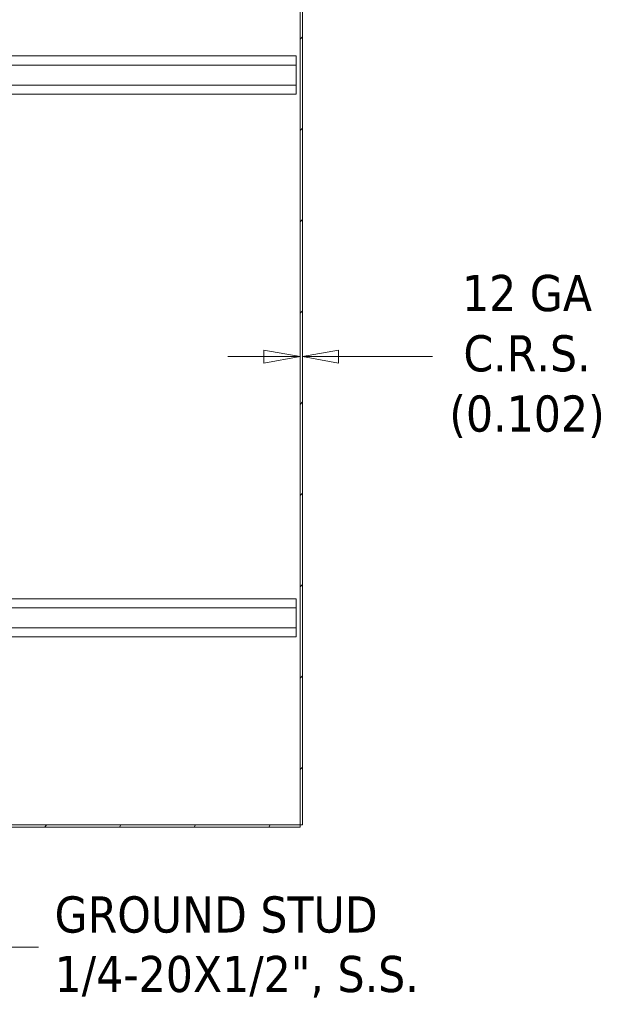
# Model space of a CAD drawing. Header units: inches. Extents: x 15 to 357, y 5 to 227.
# Tile 73 of 107: x 224 to 249, y 101 to 143. Entities that reach past the tile are written whole.
import ezdxf

# ---------------------------------------------------------------- set-up
doc = ezdxf.new("R2010")
doc.units = ezdxf.units.IN
doc.header["$LTSCALE"] = 22
doc.header["$MEASUREMENT"] = 0
doc.layers.get('0').update_dxf_attribs({"lineweight": 0})
for name, color, linetype, lineweight in [('Dimension (ANSI)', 7, 'Continuous', 5), ('Hatch (ANSI)', 7, 'Continuous', 5), ('Symbol (ANSI)', 7, 'Continuous', 5), ('Visible (ANSI)', 7, 'Continuous', 5)]:
    doc.layers.add(name, color=color, linetype=linetype, lineweight=lineweight)
doc.styles.add('ROMANS', font='tahoma.ttf')
doc.dimstyles.new('Default (ANSI)', dxfattribs={"dimscale": 22, "dimtxt": 0.07, "dimasz": 0.07, "dimexe": 0.125, "dimexo": 0.0625, "dimgap": 0.031496, "dimtad": 0, "dimtih": 1, "dimtoh": 1, "dimrnd": 1e-08, "dimzin": 0, "dimdsep": 46, "dimtxsty": 'ROMANS', "dimblk": 'Filled-1', "dimcen": 0.09, "dimdle": 0.393701, "dimclrd": 256, "dimclre": 256, "dimclrt": 256, "dimadec": 0, "dimazin": 0, "dimtfac": 0.928571, "dimtofl": 0, "dimtmove": 0, "dimatfit": 3, "dimfxl": 1, "dimtolj": 1, "dimtzin": 0, "dimlwd": -1, "dimlwe": -1, "dimarcsym": 0})
doc.dimstyles.new('Default (ANSI)$7', dxfattribs={"dimscale": 22, "dimtxt": 0.07, "dimasz": 0.098425, "dimexe": 0.125, "dimexo": 0.0625, "dimgap": 0.031496, "dimtad": 0, "dimtih": 1, "dimtoh": 1, "dimrnd": 1e-08, "dimzin": 0, "dimdsep": 46, "dimtxsty": 'ROMANS', "dimblk": 'Filled-1', "dimcen": 0.09, "dimdle": 0.393701, "dimclrd": 256, "dimclre": 256, "dimclrt": 256, "dimadec": 0, "dimazin": 0, "dimtfac": 0.928571, "dimtofl": 0, "dimtmove": 0, "dimatfit": 3, "dimfxl": 1, "dimtolj": 1, "dimtzin": 0, "dimlwd": -1, "dimlwe": -1, "dimarcsym": 0})

# ---------------------------------------------------------------- blocks, each defined once
blk = doc.blocks.new('Filled-1')
at = {"color": 0}
for p, q in [((0, 0), (-1, 0.179)), ((-1, 0.179), (-1, -0.179)), ((-1, 0), (0, 0)), ((-1, -0.179), (0, 0))]:
    blk.add_line(p, q, dxfattribs=at)
at = {"color": 0, "flags": 128}
blk.add_lwpolyline([(-1, -0.179), (0, 0), (-1, 0.179), (-1, -0.179)], dxfattribs=at)
at = {"color": 0}
blk.add_solid([(-1, -0.179), (0, 0), (-1, 0.179), (-1, -0.179)], dxfattribs=at)
blk = doc.blocks.new('*D17')
at = {"layer": 'Defpoints', "color": 0, "transparency": 16777216}
for p in [(235.619, 128.66), (235.517, 121.633), (235.619, 121.633)]:
    blk.add_point(p, dxfattribs=at)
at = {"layer": 'Dimension (ANSI)', "transparency": 16777216}
for p, q in [((233.977, 128.66), (232.437, 128.66)), ((237.159, 128.66), (241.159, 128.66))]:
    blk.add_line(p, q, dxfattribs=at)
at = {"layer": 'Dimension (ANSI)', "transparency": 16777216, "xscale": 1.54000000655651, "yscale": 1.54000000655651, "zscale": 1.54000000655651}
blk.add_blockref('Filled-1', (235.517, 128.66), dxfattribs=at)
at = {"layer": 'Dimension (ANSI)', "transparency": 16777216, "xscale": 1.54000000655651, "yscale": 1.54000000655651, "zscale": 1.54000000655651, "rotation": 180}
blk.add_blockref('Filled-1', (235.619, 128.66), dxfattribs=at)
at = {"layer": 'Dimension (ANSI)', "transparency": 16777216, "insert": (245.184, 128.66), "char_height": 1.54, "attachment_point": 5, "style": 'ROMANS'}
blk.add_mtext('\\A1;12 GA\\PC.R.S.\\P(0.102)', dxfattribs=at)

msp = doc.modelspace()

# ---------------------------------------------------------------- hatches: boundary and pattern name
at = {"layer": 'Hatch (ANSI)'}
h = msp.add_hatch(dxfattribs=at)
h.set_pattern_fill('ANSI31', color=256, scale=22, style=0)
h.paths.add_polyline_path([(235.6186, 168.6365), (235.5166, 168.6365), (235.5166, 108.7155), (235.6186, 108.7155)])
h = msp.add_hatch(dxfattribs=at)
h.set_pattern_fill('ANSI31', color=256, scale=22, angle=15, style=0)
edge = h.paths.add_edge_path()
edge.add_ellipse((211.3998, 115.7928), major_axis=(0.1958, 0), ratio=1, start_angle=0, end_angle=90)
edge.add_line((211.3998, 115.9885), (210.7513, 115.9885))
edge.add_ellipse((210.7513, 115.7928), major_axis=(0, 0.1958), ratio=1, start_angle=0, end_angle=50.22481)
edge.add_ellipse((210.7513, 115.7928), major_axis=(-0.1504, 0.1252), ratio=1, start_angle=0, end_angle=39.77519)
edge.add_line((210.5556, 115.7928), (210.5556, 115.3635))
edge.add_line((210.5556, 115.3635), (210.6576, 115.3635))
edge.add_line((210.6576, 115.3635), (210.6576, 115.7928))
edge.add_ellipse((210.7513, 115.7928), major_axis=(-0.0937, 0), ratio=1, start_angle=320.04698, end_angle=360, ccw=False)
edge.add_ellipse((210.7513, 115.7928), major_axis=(-0.0719, 0.0602), ratio=1, start_angle=309.95302, end_angle=360, ccw=False)
edge.add_line((210.7513, 115.8865), (211.3998, 115.8865))
edge.add_ellipse((211.3998, 115.7928), major_axis=(0, 0.0938), ratio=1, start_angle=270, end_angle=360, ccw=False)
edge.add_line((211.4936, 115.7928), (211.4936, 108.8561))
edge.add_ellipse((211.7362, 108.8561), major_axis=(-0.2426, 0), ratio=1, start_angle=0, end_angle=90)
edge.add_line((211.7362, 108.6135), (235.5166, 108.6135))
edge.add_line((235.5166, 108.6135), (235.5166, 108.7155))
edge.add_line((235.5166, 108.7155), (211.7362, 108.7155))
edge.add_ellipse((211.7362, 108.8561), major_axis=(0, -0.1406), ratio=1, start_angle=270, end_angle=360, ccw=False)
edge.add_line((211.5956, 108.8561), (211.5956, 115.7928))

# ---------------------------------------------------------------- linework, layer by layer
at = {"layer": 'Visible (ANSI)'}
for p, q in [((235.5166, 168.6365), (235.5166, 108.7155)), ((235.6186, 108.7155), (235.6186, 168.6365)), ((235.3456, 141.4655), (212.5956, 141.4655)), ((235.3456, 141.4655), (235.3456, 141.0805)), ((235.3456, 141.0805), (212.5956, 141.0805)), ((235.3456, 140.2255), (235.3456, 141.0805)), ((235.3456, 140.2255), (212.5956, 140.2255)), ((235.3456, 140.2255), (235.3456, 139.8405)), ((235.3456, 139.8405), (212.5956, 139.8405)), ((235.3456, 118.3405), (212.5956, 118.3405)), ((235.3456, 118.3405), (235.3456, 117.9555)), ((235.3456, 117.9555), (212.5956, 117.9555)), ((235.3456, 117.1005), (235.3456, 117.9555)), ((235.3456, 117.1005), (212.5956, 117.1005)), ((235.3456, 117.1005), (235.3456, 116.7155)), ((235.3456, 116.7155), (212.5956, 116.7155)), ((235.5166, 108.7155), (211.7362, 108.7155)), ((235.5166, 108.7155), (235.6186, 108.7155)), ((235.5166, 108.6135), (235.5166, 108.7155)), ((211.7362, 108.6135), (235.5166, 108.6135))]:
    msp.add_line(p, q, dxfattribs=at)

# ---------------------------------------------------------------- texts
at = {"layer": 'Symbol (ANSI)', "insert": (225.065, 103.4995), "char_height": 1.54, "width": 16.345964, "attachment_point": 4, "line_spacing_factor": 0.987884, "style": 'ROMANS'}
msp.add_mtext('{\\fTahoma|b0|i0;GROUND STUD\\P\\fTahoma|b0|i0;1/4-20X1/2", S.S.}', dxfattribs=at)

# ---------------------------------------------------------------- dimensions: what is measured, and where the dimension line sits
at = {"layer": 'Dimension (ANSI)'}
dim = msp.add_linear_dim(base=(235.6186, 128.6601), p1=(235.5166, 121.6328), p2=(235.6186, 121.6328), angle=180, text='12 GA\\PC.R.S.\\P(<>)', dimstyle='Default (ANSI)', override={"dimgap": 0.031496, "dimtih": 0, "dimtoh": 0, "dimdec": 3, "dimse1": 1, "dimse2": 1, "dimtol": 0, "dimlim": 0, "dimtp": 0, "dimtm": 0, "dimtdec": 2, "dimatfit": 1}, dxfattribs=at)
dim.commit()
dim.dimension.update_dxf_attribs({"geometry": '*D17', "text_midpoint": (245.184, 128.6601), "dimtype": 160})

# ---------------------------------------------------------------- leaders
at = {"layer": 'Symbol (ANSI)', "annotation_type": 0, "has_hookline": 1, "hookline_direction": 0, "text_width": 15.9213}
msp.add_leader([(213.5956, 115.7155), (222.2067, 103.4995), (224.372, 103.4995)], dimstyle='Default (ANSI)$7', override={"dimtad": 0}, dxfattribs=at)

doc.saveas('drawing.dxf')
